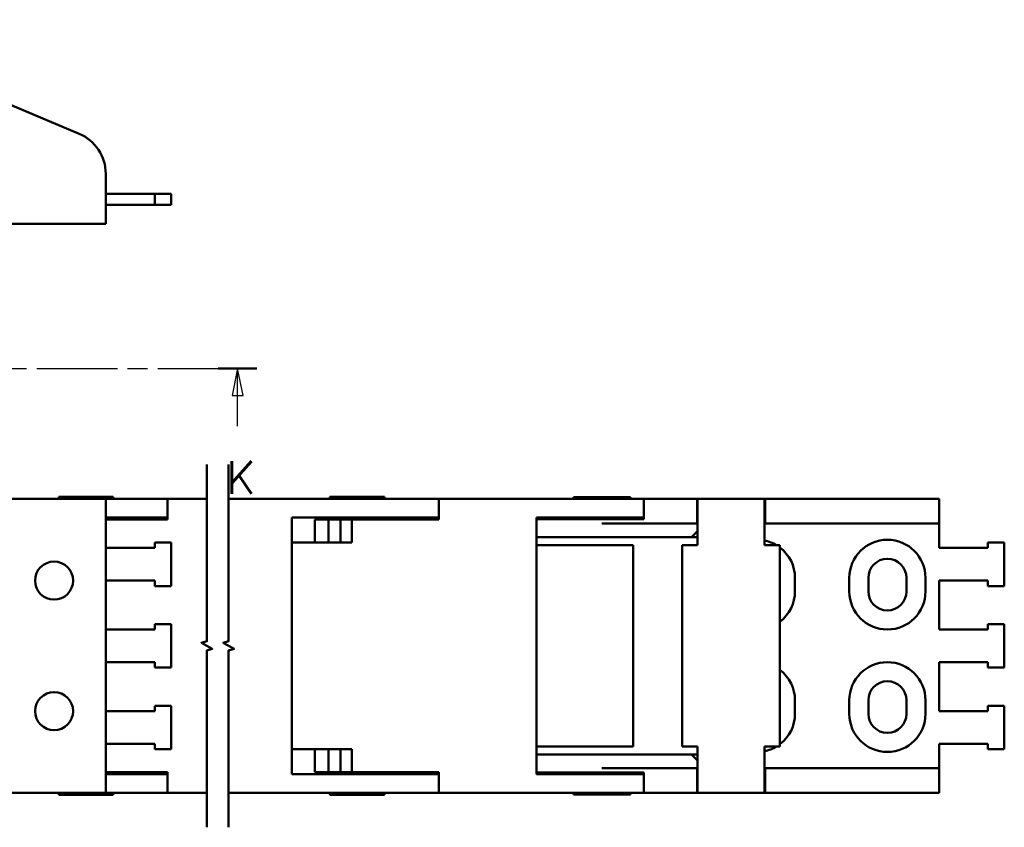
# Model space of a CAD drawing. Header units: millimetres. Extents: x 20 to 820, y -661 to 859.
# Tile 2 of 11: x 379 to 560, y -661 to -513. Entities that reach past the tile are written whole.
import ezdxf

# ---------------------------------------------------------------- set-up
doc = ezdxf.new("R2010")
doc.units = ezdxf.units.MM
doc.header["$LTSCALE"] = 2
doc.linetypes.add('CHAIN', pattern=[0.3543, 0.2362, -0.0295, 0.0591, -0.0295])
for name, color, linetype, lineweight in [('단면선(ISO)', 3, 'CHAIN', 25), ('외형선(ISO)', 7, 'Continuous', 50), ('절단선(ISO)', 1, 'Continuous', 50)]:
    doc.layers.add(name, color=color, linetype=linetype, lineweight=lineweight)
doc.styles.add('한신치수', font='RomanS.shx')

# ---------------------------------------------------------------- blocks, each defined once
blk = doc.blocks.new('2dTransSection1')
at = {"layer": '단면선(ISO)', "linetype": 'CHAIN', "ltscale": 15.700518}
blk.add_line((157.681, -288.514), (211.308, -288.514), dxfattribs=at)
at = {"layer": '단면선(ISO)', "linetype": 'Continuous', "lineweight": 50}
for p, q in [((157.681, -288.514), (161.244, -288.514)), ((207.745, -288.514), (211.308, -288.514))]:
    blk.add_line(p, q, dxfattribs=at)
at = {"layer": '단면선(ISO)', "linetype": 'Continuous'}
for p, q in [((159.462, -288.514), (158.962, -291.014)), ((159.462, -291.014), (159.462, -288.514)), ((159.962, -291.014), (159.462, -288.514)), ((209.527, -288.514), (209.027, -291.014)), ((209.527, -291.014), (209.527, -288.514)), ((210.027, -291.014), (209.527, -288.514)), ((158.962, -291.014), (159.962, -291.014)), ((159.462, -293.821), (159.462, -291.014)), ((209.027, -291.014), (210.027, -291.014)), ((209.527, -293.821), (209.527, -291.014))]:
    blk.add_line(p, q, dxfattribs=at)
at = {"layer": '단면선(ISO)', "linetype": 'Continuous', "flags": 128}
for points in [[(159.962, -291.014), (159.462, -288.514), (158.962, -291.014), (159.962, -291.014)], [(210.027, -291.014), (209.527, -288.514), (209.027, -291.014), (210.027, -291.014)]]:
    blk.add_lwpolyline(points, dxfattribs=at)
at = {"layer": '단면선(ISO)'}
for points in [[(159.962, -291.014), (159.462, -288.514), (158.962, -291.014), (159.962, -291.014)], [(210.027, -291.014), (209.527, -288.514), (209.027, -291.014), (210.027, -291.014)]]:
    blk.add_solid(points, dxfattribs=at)
at = {"layer": '단면선(ISO)', "char_height": 3, "attachment_point": 7, "style": '한신치수'}
for insert in [(158.433, -300.054), (208.497, -300.054)]:
    blk.add_mtext('K', dxfattribs=dict(at, insert=insert))

msp = doc.modelspace()

# ---------------------------------------------------------------- linework, layer by layer
at = {"layer": '외형선(ISO)'}
for p, q in [((340.186, -512.949), (389.916, -533.898)), ((394.811, -541.27), (394.811, -550.459)), ((394.811, -544.959), (403.811, -544.959)), ((403.811, -544.959), (406.811, -544.959)), ((403.811, -544.959), (403.811, -546.959)), ((406.811, -544.959), (406.811, -546.959)), ((394.811, -546.959), (403.811, -546.959)), ((403.811, -546.959), (406.811, -546.959)), ((394.811, -550.459), (351.811, -550.459)), ((394.811, -601.035), (351.811, -601.035)), ((386.163, -600.635), (396.163, -600.635)), ((386.163, -601.035), (386.163, -600.635)), ((394.811, -601.035), (406.163, -601.035)), ((394.811, -601.035), (394.811, -655.035)), ((396.163, -601.035), (396.163, -600.635)), ((406.163, -601.035), (406.163, -604.835)), ((413.409, -601.035), (406.163, -601.035)), ((441.047, -601.035), (417.409, -601.035)), ((436.047, -600.635), (446.047, -600.635)), ((436.047, -601.035), (436.047, -600.635)), ((441.047, -601.035), (456.047, -601.035)), ((446.047, -601.035), (446.047, -600.635)), ((486.047, -601.035), (456.047, -601.035)), ((456.047, -601.035), (456.047, -604.835)), ((491.297, -600.735), (480.797, -600.735)), ((480.797, -601.035), (480.797, -600.735)), ((486.047, -601.035), (493.744, -601.035)), ((491.297, -601.035), (491.297, -600.735)), ((493.744, -601.035), (503.547, -601.035)), ((493.744, -601.035), (493.744, -604.735)), ((503.547, -605.535), (503.547, -601.035)), ((503.547, -601.035), (503.647, -601.035)), ((503.647, -602.785), (503.647, -601.035)), ((515.947, -601.035), (503.647, -601.035)), ((515.947, -601.035), (515.947, -602.785)), ((515.947, -601.035), (516.047, -601.035)), ((516.047, -601.035), (516.047, -605.535)), ((516.047, -601.035), (523.047, -601.035)), ((523.047, -601.035), (548.047, -601.035)), ((548.047, -605.535), (548.047, -601.035)), ((503.647, -602.785), (503.647, -609.535)), ((515.947, -609.535), (515.947, -602.785)), ((406.163, -604.435), (394.811, -604.435)), ((396.163, -604.835), (396.163, -604.435)), ((401.163, -604.435), (401.163, -604.835)), ((429.047, -604.435), (441.047, -604.435)), ((429.047, -604.435), (429.047, -651.635)), ((436.047, -604.835), (436.047, -604.435)), ((456.047, -604.435), (441.047, -604.435)), ((446.047, -604.835), (446.047, -604.435)), ((451.047, -604.435), (451.047, -604.835)), ((474.047, -604.435), (486.047, -604.435)), ((474.047, -604.435), (474.047, -651.635)), ((474.047, -604.735), (486.047, -604.735)), ((480.797, -604.735), (480.797, -604.435)), ((493.744, -604.435), (486.047, -604.435)), ((493.744, -604.735), (486.047, -604.735)), ((491.297, -604.735), (491.297, -604.435)), ((406.163, -604.835), (394.811, -604.835)), ((433.253, -604.835), (433.253, -609.035)), ((433.253, -604.835), (435.797, -604.835)), ((437.969, -604.835), (435.797, -604.835)), ((435.797, -604.835), (435.797, -609.035)), ((440.047, -604.835), (437.969, -604.835)), ((437.969, -604.835), (437.969, -609.035)), ((440.047, -604.835), (441.047, -604.835)), ((440.047, -604.835), (440.047, -609.035)), ((456.047, -604.835), (441.047, -604.835)), ((503.547, -605.535), (486.047, -605.535)), ((503.647, -605.535), (503.547, -605.535)), ((516.047, -605.535), (515.947, -605.535)), ((523.047, -605.535), (516.047, -605.535)), ((548.047, -605.535), (523.047, -605.535)), ((548.047, -610.035), (548.047, -605.535)), ((474.047, -608.035), (493.423, -608.035)), ((502.547, -608.035), (493.423, -608.035)), ((503.647, -606.935), (502.547, -608.035)), ((502.547, -608.035), (503.647, -608.035)), ((394.811, -610.035), (403.811, -610.035)), ((403.811, -610.035), (403.811, -609.035)), ((403.811, -609.035), (406.811, -609.035)), ((406.811, -609.035), (406.811, -617.035)), ((429.047, -609.035), (440.047, -609.035)), ((491.797, -609.535), (474.047, -609.535)), ((491.797, -609.535), (491.797, -646.535)), ((503.647, -609.535), (500.797, -609.535)), ((500.797, -609.535), (500.797, -646.535)), ((518.797, -609.535), (515.947, -609.535)), ((518.797, -646.535), (518.797, -609.535)), ((548.047, -610.035), (557.047, -610.035)), ((557.047, -609.035), (560.047, -609.035)), ((557.047, -610.035), (557.047, -609.035)), ((560.047, -609.035), (560.047, -617.035)), ((521.547, -618.035), (521.547, -615.535)), ((531.547, -615.535), (531.547, -618.035)), ((535.047, -618.035), (535.047, -615.535)), ((542.047, -615.535), (542.047, -618.035)), ((545.547, -618.035), (545.547, -615.535)), ((403.811, -616.035), (394.811, -616.035)), ((403.811, -617.035), (403.811, -616.035)), ((406.811, -617.035), (403.811, -617.035)), ((548.047, -625.035), (548.047, -616.035)), ((557.047, -616.035), (548.047, -616.035)), ((557.047, -617.035), (557.047, -616.035)), ((560.047, -617.035), (557.047, -617.035)), ((403.811, -625.035), (403.811, -624.035)), ((403.811, -624.035), (406.811, -624.035)), ((406.811, -624.035), (406.811, -632.035)), ((557.047, -624.035), (560.047, -624.035)), ((557.047, -625.035), (557.047, -624.035)), ((560.047, -624.035), (560.047, -632.035)), ((394.811, -625.035), (403.811, -625.035)), ((548.047, -625.035), (557.047, -625.035)), ((403.811, -631.035), (394.811, -631.035)), ((403.811, -632.035), (403.811, -631.035)), ((548.047, -640.035), (548.047, -631.035)), ((557.047, -631.035), (548.047, -631.035)), ((557.047, -632.035), (557.047, -631.035)), ((406.811, -632.035), (403.811, -632.035)), ((560.047, -632.035), (557.047, -632.035)), ((403.811, -640.035), (403.811, -639.035)), ((403.811, -639.035), (406.811, -639.035)), ((406.811, -639.035), (406.811, -647.035)), ((521.547, -640.535), (521.547, -638.035)), ((531.547, -638.035), (531.547, -640.535)), ((535.047, -640.535), (535.047, -638.035)), ((542.047, -638.035), (542.047, -640.535)), ((545.547, -640.535), (545.547, -638.035)), ((557.047, -639.035), (560.047, -639.035)), ((557.047, -640.035), (557.047, -639.035)), ((560.047, -639.035), (560.047, -647.035)), ((394.811, -640.035), (403.811, -640.035)), ((548.047, -640.035), (557.047, -640.035)), ((403.811, -646.035), (394.811, -646.035)), ((403.811, -647.035), (403.811, -646.035)), ((548.047, -650.535), (548.047, -646.035)), ((557.047, -646.035), (548.047, -646.035)), ((557.047, -647.035), (557.047, -646.035)), ((406.811, -647.035), (403.811, -647.035)), ((429.047, -647.035), (440.047, -647.035)), ((433.253, -651.235), (433.253, -647.035)), ((435.797, -647.035), (435.797, -651.235)), ((437.969, -651.235), (437.969, -647.035)), ((440.047, -651.235), (440.047, -647.035)), ((491.797, -646.535), (474.047, -646.535)), ((474.047, -648.035), (493.423, -648.035)), ((502.547, -648.035), (493.423, -648.035)), ((503.647, -646.535), (500.797, -646.535)), ((502.547, -648.035), (503.647, -649.135)), ((503.647, -648.035), (502.547, -648.035)), ((503.647, -653.285), (503.647, -646.535)), ((515.947, -646.535), (515.947, -653.285)), ((518.797, -646.535), (515.947, -646.535)), ((560.047, -647.035), (557.047, -647.035)), ((406.163, -651.235), (394.811, -651.235)), ((406.163, -651.635), (394.811, -651.635)), ((396.163, -651.635), (396.163, -651.235)), ((401.163, -651.635), (401.163, -651.235)), ((406.163, -655.035), (406.163, -651.235)), ((429.047, -651.635), (441.047, -651.635)), ((433.253, -651.235), (435.797, -651.235)), ((437.969, -651.235), (435.797, -651.235)), ((436.047, -651.635), (436.047, -651.235)), ((440.047, -651.235), (437.969, -651.235)), ((440.047, -651.235), (441.047, -651.235)), ((456.047, -651.235), (441.047, -651.235)), ((456.047, -651.635), (441.047, -651.635)), ((446.047, -651.635), (446.047, -651.235)), ((451.047, -651.635), (451.047, -651.235)), ((456.047, -655.035), (456.047, -651.235)), ((486.047, -651.335), (474.047, -651.335)), ((474.047, -651.635), (486.047, -651.635)), ((480.797, -651.635), (480.797, -651.335)), ((503.547, -650.535), (486.047, -650.535)), ((486.047, -651.335), (493.744, -651.335)), ((493.744, -651.635), (486.047, -651.635)), ((491.297, -651.635), (491.297, -651.335)), ((493.744, -651.335), (493.744, -655.035)), ((503.547, -650.535), (503.647, -650.535)), ((503.547, -655.035), (503.547, -650.535)), ((515.947, -650.535), (516.047, -650.535)), ((516.047, -650.535), (516.047, -655.035)), ((523.047, -650.535), (516.047, -650.535)), ((523.047, -650.535), (548.047, -650.535)), ((548.047, -655.035), (548.047, -650.535)), ((503.647, -653.285), (503.647, -655.035)), ((515.947, -655.035), (515.947, -653.285)), ((394.811, -655.035), (351.811, -655.035)), ((386.163, -655.435), (386.163, -655.035)), ((386.163, -655.435), (396.163, -655.435)), ((394.811, -655.035), (406.163, -655.035)), ((396.163, -655.435), (396.163, -655.035)), ((413.409, -655.035), (406.163, -655.035)), ((441.047, -655.035), (417.409, -655.035)), ((436.047, -655.435), (436.047, -655.035)), ((436.047, -655.435), (446.047, -655.435)), ((441.047, -655.035), (456.047, -655.035)), ((446.047, -655.435), (446.047, -655.035)), ((486.047, -655.035), (456.047, -655.035)), ((480.797, -655.335), (480.797, -655.035)), ((491.297, -655.335), (480.797, -655.335)), ((486.047, -655.035), (493.744, -655.035)), ((491.297, -655.335), (491.297, -655.035)), ((493.744, -655.035), (503.547, -655.035)), ((503.647, -655.035), (503.547, -655.035)), ((515.947, -655.035), (503.647, -655.035)), ((516.047, -655.035), (515.947, -655.035)), ((516.047, -655.035), (523.047, -655.035)), ((548.047, -655.035), (523.047, -655.035))]:
    msp.add_line(p, q, dxfattribs=at)
for centre in [(385.311, -616.035), (385.311, -640.035)]:
    msp.add_circle(centre, 3.5, dxfattribs=at)
for centre, radius, start, end in [((386.811, -541.27), 8, 0, 67.1572), ((514.547, -615.535), 7, 58.99728, 78.46304), ((514.547, -615.535), 7, 0, 52.6168), ((538.547, -615.535), 7, 0, 180), ((538.547, -615.535), 3.5, 0, 180), ((514.547, -618.035), 7, 307.3832, 0), ((538.547, -618.035), 7, 180, 0), ((538.547, -618.035), 3.5, 180, 0), ((538.547, -638.035), 7, 0, 180), ((514.547, -638.035), 7, 0, 52.6168), ((538.547, -638.035), 3.5, 0, 180), ((514.547, -640.535), 7, 307.3832, 0), ((538.547, -640.535), 7, 180, 0), ((538.547, -640.535), 3.5, 180, 0), ((514.547, -640.535), 7, 281.53696, 301.00272)]:
    msp.add_arc(centre, radius, start, end, dxfattribs=at)
at = {"layer": '절단선(ISO)', "flags": 128}
for points in [[(413.409, -661.385), (413.409, -628.881), (414.409, -628.613), (412.409, -627.458), (413.409, -627.19), (413.409, -594.685)], [(417.409, -661.385), (417.409, -628.881), (418.409, -628.613), (416.409, -627.458), (417.409, -627.19), (417.409, -594.685)]]:
    msp.add_lwpolyline(points, dxfattribs=at)

# ---------------------------------------------------------------- block references
at = {"layer": '단면선(ISO)', "xscale": 2, "yscale": 2, "zscale": 2}
msp.add_blockref('2dTransSection1', (0, 0), dxfattribs=at)

doc.saveas('drawing.dxf')
